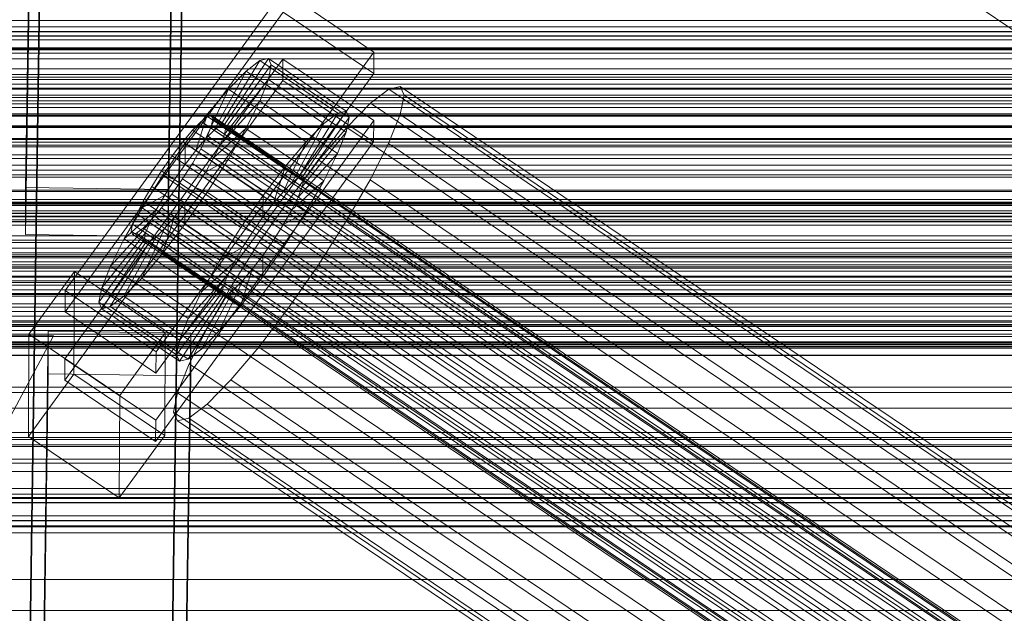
# Model space of a CAD drawing. Header units: millimetres. Extents: x -2233 to 61924, y -68080 to 6847.
# Tile 195 of 256: x -379 to -255, y -33507 to -33432. Entities that reach past the tile are written whole.
import ezdxf

# ---------------------------------------------------------------- set-up
doc = ezdxf.new("R2010")
doc.units = ezdxf.units.MM
for name, color, linetype, lineweight in [('COTAS_O', 1, 'Continuous', 0), ('frontal_C01', 7, 'Continuous', 0), ('frontal_C02', 7, 'Continuous', 0), ('frontal_C03', 7, 'Continuous', 0), ('frontal_mezcladora', 7, 'Continuous', 0), ('frontal_secador', 7, 'Continuous', 0)]:
    doc.layers.add(name, color=color, linetype=linetype, lineweight=lineweight)
doc.dimstyles.new('R19_100', dxfattribs={"dimtxt": 250, "dimasz": 150, "dimexe": 150, "dimexo": 80, "dimgap": 100, "dimtad": 1, "dimtih": 1, "dimtoh": 1, "dimdsep": 46, "dimcen": 0.09, "dimadec": 0, "dimazin": 0, "dimtfac": 1, "dimtdec": 4, "dimtofl": 0, "dimtmove": 0, "dimatfit": 3, "dimfxl": 1, "dimtolj": 1, "dimtzin": 0, "dimarcsym": 0})

# ---------------------------------------------------------------- blocks, each defined once
blk = doc.blocks.new('DIM_R27_52')
at = {"layer": 'COTAS_O'}
for p, q in [((-1725, -33700), (-1575, -33655)), ((1725, -33700), (1575, -33655)), ((-1725, -34400), (-1725, -33700)), ((-1725, -33700), (1725, -33700)), ((-1725, -33700), (-1575, -33745)), ((1725, -33700), (1575, -33745)), ((1725, -34400), (1725, -33700))]:
    blk.add_line(p, q, dxfattribs=at)
blk.add_text('3450 O', height=250, dxfattribs=at).set_placement((0, -33600))
blk = doc.blocks.new('DIM_R27_55')
at = {"layer": 'COTAS_O'}
for p, q in [((-650, -33700), (50, -33700)), ((50, -33700), (5, -33850)), ((50, -34900), (50, -33700)), ((50, -33700), (95, -33850)), ((50, -34900), (5, -34750)), ((50, -34900), (95, -34750)), ((-650, -34900), (50, -34900))]:
    blk.add_line(p, q, dxfattribs=at)
blk.add_text('1200 O', height=250, rotation=90, dxfattribs=at).set_placement((-50, -34300))

msp = doc.modelspace()

# ---------------------------------------------------------------- linework, layer by layer
at = {"layer": 'frontal_C01'}
for p, q in [((-378.512, -33546.325), (-375.644, -33351.214)), ((-357.646, -33351.459), (-360.514, -33546.57)), ((-378.512, -33551.717), (-375.644, -33356.607)), ((-360.514, -33551.963), (-357.646, -33356.852)), ((-359.341, -33362.542), (-175.032, -33486.876)), ((-373.501, -33466.668), (-345.969, -33428.813)), ((-345.969, -33428.813), (-334.501, -33436.55)), ((-345.981, -33431.509), (-373.513, -33469.364)), ((-334.513, -33439.246), (-345.981, -33431.509)), ((425, -33434.504), (-425, -33434.504)), ((-373.539, -33475.295), (-346.008, -33437.441)), ((-334.501, -33436.55), (-362.033, -33474.404)), ((-353.892, -33445.806), (-348.918, -33437.629)), ((-353.378, -33445.683), (-347.835, -33437.367)), ((-348.918, -33437.629), (-350.645, -33438.949)), ((-347.835, -33437.367), (-348.918, -33437.629)), ((-348.918, -33437.629), (-339.088, -33444.26)), ((-347.835, -33437.367), (-338.005, -33443.998)), ((-347.47, -33438.182), (-347.835, -33437.367)), ((-346.02, -33440.137), (-346.008, -33437.441)), ((-346.008, -33437.441), (-334.539, -33445.177)), ((-334.501, -33436.55), (-334.513, -33439.246)), ((-354.71, -33446.432), (-350.645, -33438.949)), ((-353.205, -33446.069), (-347.47, -33438.182)), ((-350.645, -33438.949), (-352.899, -33441.238)), ((-350.645, -33438.949), (-340.816, -33445.58)), ((-347.847, -33440.019), (-347.47, -33438.182)), ((-347.47, -33438.182), (-337.64, -33444.814)), ((-346.02, -33440.137), (-373.551, -33477.992)), ((-362.045, -33477.1), (-334.513, -33439.246)), ((-353.384, -33446.939), (-347.847, -33440.019)), ((-348.941, -33442.751), (-347.847, -33440.019)), ((-347.847, -33440.019), (-338.017, -33446.65)), ((-334.551, -33447.874), (-346.02, -33440.137)), ((-355.777, -33447.516), (-352.899, -33441.238)), ((-352.899, -33441.238), (-355.525, -33444.34)), ((-352.899, -33441.238), (-343.069, -33447.869)), ((-332.629, -33441.236), (-334.938, -33443.001)), ((-331.181, -33440.887), (-332.629, -33441.236)), ((-332.629, -33441.236), (-148.32, -33565.571)), ((-330.692, -33441.977), (-331.181, -33440.887)), ((-331.181, -33440.887), (-146.872, -33565.222)), ((-331.197, -33444.432), (-330.692, -33441.977)), ((-330.692, -33441.977), (-146.383, -33566.311)), ((-353.902, -33448.233), (-348.941, -33442.751)), ((-350.678, -33446.193), (-348.941, -33442.751)), ((-348.941, -33442.751), (-339.111, -33449.382)), ((-334.938, -33443.001), (-337.95, -33446.062)), ((-334.938, -33443.001), (-150.629, -33567.336)), ((-334.539, -33445.177), (-362.071, -33483.032)), ((-355.525, -33444.34), (-358.345, -33448.044)), ((-357.021, -33448.986), (-355.525, -33444.34)), ((-355.53, -33444.701), (-356.348, -33445.327)), ((-355.017, -33444.577), (-355.53, -33444.701)), ((-355.53, -33444.701), (-141.731, -33588.929)), ((-355.525, -33444.34), (-345.695, -33450.971)), ((-355.022, -33445.833), (-354.844, -33444.964)), ((-354.844, -33444.964), (-355.017, -33444.577)), ((-355.017, -33444.577), (-141.218, -33588.806)), ((-354.844, -33444.964), (-141.045, -33589.192)), ((-339.088, -33444.26), (-344.062, -33452.438)), ((-338.005, -33443.998), (-343.549, -33452.314)), ((-337.64, -33444.814), (-343.376, -33452.7)), ((-340.816, -33445.58), (-339.088, -33444.26)), ((-339.088, -33444.26), (-338.005, -33443.998)), ((-337.64, -33444.814), (-338.017, -33446.65)), ((-338.005, -33443.998), (-337.64, -33444.814)), ((-334.539, -33445.177), (-334.551, -33447.874)), ((-332.659, -33448.085), (-331.197, -33444.432)), ((-331.197, -33444.432), (-146.887, -33568.766)), ((-425, -33446.06), (425, -33446.06)), ((-357.415, -33446.411), (-358.659, -33447.88)), ((-356.348, -33445.327), (-357.415, -33446.411)), ((-357.415, -33446.411), (-143.617, -33590.639)), ((-356.348, -33445.327), (-142.549, -33589.555)), ((-355.777, -33447.516), (-354.71, -33446.432)), ((-355.541, -33447.128), (-355.022, -33445.833)), ((-355.022, -33445.833), (-141.224, -33590.062)), ((-354.725, -33449.863), (-350.678, -33446.193)), ((-354.71, -33446.432), (-353.892, -33445.806)), ((-344.88, -33453.063), (-354.71, -33446.432)), ((-353.892, -33445.806), (-353.378, -33445.683)), ((-344.062, -33452.438), (-353.892, -33445.806)), ((-353.205, -33446.069), (-353.384, -33446.939)), ((-343.549, -33452.314), (-353.378, -33445.683)), ((-353.378, -33445.683), (-353.205, -33446.069)), ((-343.376, -33452.7), (-353.205, -33446.069)), ((-352.938, -33450.111), (-350.678, -33446.193)), ((-350.678, -33446.193), (-340.848, -33452.825)), ((-340.816, -33445.58), (-344.88, -33453.063)), ((-343.069, -33447.869), (-340.816, -33445.58)), ((-337.95, -33446.062), (-341.461, -33450.209)), ((-337.95, -33446.062), (-153.641, -33570.396)), ((-357.021, -33448.986), (-355.777, -33447.516)), ((-356.363, -33448.758), (-355.541, -33447.128)), ((-345.947, -33454.147), (-355.777, -33447.516)), ((-355.541, -33447.128), (-141.742, -33591.356)), ((-353.384, -33446.939), (-353.902, -33448.233)), ((-343.554, -33453.57), (-353.384, -33446.939)), ((-338.017, -33446.65), (-343.554, -33453.57)), ((-338.017, -33446.65), (-339.111, -33449.382)), ((-362.083, -33485.728), (-334.551, -33447.874)), ((-358.345, -33448.044), (-361.166, -33452.096)), ((-358.659, -33447.88), (-359.995, -33449.635)), ((-358.659, -33447.88), (-144.861, -33592.109)), ((-358.345, -33448.044), (-358.357, -33450.74)), ((-348.515, -33454.675), (-358.345, -33448.044)), ((-357.434, -33450.614), (-356.363, -33448.758)), ((-356.363, -33448.758), (-142.565, -33592.987)), ((-353.902, -33448.233), (-354.725, -33449.863)), ((-344.073, -33454.864), (-353.902, -33448.233)), ((-343.069, -33447.869), (-345.947, -33454.147)), ((-345.695, -33450.971), (-343.069, -33447.869)), ((-334.981, -33452.686), (-332.659, -33448.085)), ((-332.659, -33448.085), (-148.35, -33572.419)), ((-359.995, -33449.635), (-361.332, -33451.554)), ((-146.196, -33593.863), (-359.995, -33449.635)), ((-358.357, -33450.74), (-357.021, -33448.986)), ((-347.191, -33455.617), (-357.021, -33448.986)), ((-354.725, -33449.863), (-355.796, -33451.719)), ((-355.796, -33451.719), (-352.938, -33450.111)), ((-355.569, -33454.236), (-352.938, -33450.111)), ((-344.895, -33456.495), (-354.725, -33449.863)), ((-352.938, -33450.111), (-343.108, -33456.742)), ((-339.111, -33449.382), (-344.073, -33454.864)), ((-339.111, -33449.382), (-340.848, -33452.825)), ((-359.693, -33452.66), (-358.357, -33450.74)), ((-358.68, -33452.568), (-357.434, -33450.614)), ((-358.357, -33450.74), (-348.527, -33457.371)), ((-357.434, -33450.614), (-143.635, -33594.842)), ((-348.515, -33454.675), (-345.695, -33450.971)), ((-345.695, -33450.971), (-347.191, -33455.617)), ((-341.461, -33450.209), (-345.231, -33455.16)), ((-341.461, -33450.209), (-157.152, -33574.543)), ((-361.166, -33452.096), (-363.797, -33456.222)), ((-361.332, -33451.554), (-362.578, -33453.509)), ((-361.332, -33451.554), (-147.533, -33595.783)), ((-359.693, -33452.66), (-361.166, -33452.096)), ((-361.166, -33452.096), (-351.336, -33458.728)), ((-360.939, -33454.614), (-359.693, -33452.66)), ((-360.017, -33454.488), (-358.68, -33452.568)), ((-349.863, -33459.291), (-359.693, -33452.66)), ((-358.68, -33452.568), (-144.881, -33596.796)), ((-355.796, -33451.719), (-357.042, -33453.673)), ((-345.966, -33458.35), (-355.796, -33451.719)), ((-344.062, -33452.438), (-344.88, -33453.063)), ((-343.549, -33452.314), (-344.062, -33452.438)), ((-343.376, -33452.7), (-343.549, -33452.314)), ((-338.003, -33457.923), (-334.981, -33452.686)), ((-334.981, -33452.686), (-150.672, -33577.021)), ((-362.578, -33453.509), (-363.648, -33455.364)), ((-362.578, -33453.509), (-148.779, -33597.737)), ((-357.042, -33453.673), (-358.378, -33455.593)), ((-357.042, -33453.673), (-355.569, -33454.236)), ((-347.212, -33460.304), (-357.042, -33453.673)), ((-344.88, -33453.063), (-345.947, -33454.147)), ((-340.848, -33452.825), (-344.895, -33456.495)), ((-344.073, -33454.864), (-343.554, -33453.57)), ((-343.554, -33453.57), (-343.376, -33452.7)), ((-340.848, -33452.825), (-343.108, -33456.742)), ((-360.939, -33454.614), (-363.797, -33456.222)), ((-362.01, -33456.469), (-360.939, -33454.614)), ((-361.352, -33456.242), (-360.017, -33454.488)), ((-351.109, -33461.245), (-360.939, -33454.614)), ((-360.017, -33454.488), (-146.218, -33598.716)), ((-358.39, -33458.289), (-355.569, -33454.236)), ((-355.569, -33454.236), (-345.739, -33460.868)), ((-351.336, -33458.728), (-348.515, -33454.675)), ((-345.231, -33455.16), (-349.002, -33460.578)), ((-348.527, -33457.371), (-348.515, -33454.675)), ((-345.947, -33454.147), (-347.191, -33455.617)), ((-160.922, -33579.494), (-345.231, -33455.16)), ((-344.895, -33456.495), (-344.073, -33454.864)), ((-363.797, -33456.222), (-366.057, -33460.139)), ((-363.648, -33455.364), (-364.471, -33456.995)), ((-363.797, -33456.222), (-353.967, -33462.853)), ((-363.648, -33455.364), (-149.85, -33599.593)), ((-362.596, -33457.712), (-361.352, -33456.242)), ((-361.352, -33456.242), (-147.554, -33600.47)), ((-358.378, -33455.593), (-359.714, -33457.347)), ((-358.378, -33455.593), (-358.39, -33458.289)), ((-348.548, -33462.224), (-358.378, -33455.593)), ((-347.191, -33455.617), (-348.527, -33457.371)), ((-362.01, -33456.469), (-366.057, -33460.139)), ((-364.471, -33456.995), (-364.989, -33458.289)), ((-364.471, -33456.995), (-150.672, -33601.223)), ((-362.833, -33458.1), (-362.01, -33456.469)), ((-352.18, -33463.101), (-362.01, -33456.469)), ((-359.714, -33457.347), (-361.21, -33461.993)), ((-359.714, -33457.347), (-360.958, -33458.817)), ((-349.884, -33463.978), (-359.714, -33457.347)), ((-348.527, -33457.371), (-349.863, -33459.291)), ((-345.966, -33458.35), (-344.895, -33456.495)), ((-343.108, -33456.742), (-345.966, -33458.35)), ((-343.108, -33456.742), (-345.739, -33460.868)), ((-362.833, -33458.1), (-367.794, -33463.582)), ((-364.989, -33458.289), (-365.168, -33459.159)), ((-364.989, -33458.289), (-151.191, -33602.517)), ((-364.482, -33459.421), (-363.664, -33458.796)), ((-360.958, -33458.817), (-363.836, -33465.095)), ((-363.664, -33458.796), (-362.596, -33457.712)), ((-363.664, -33458.796), (-149.865, -33603.024)), ((-363.351, -33459.394), (-362.833, -33458.1)), ((-353.003, -33464.731), (-362.833, -33458.1)), ((-362.596, -33457.712), (-148.798, -33601.94)), ((-360.958, -33458.817), (-362.025, -33459.901)), ((-361.21, -33461.993), (-358.39, -33458.289)), ((-351.128, -33465.448), (-360.958, -33458.817)), ((-358.39, -33458.289), (-348.56, -33464.92)), ((-353.967, -33462.853), (-351.336, -33458.728)), ((-351.336, -33458.728), (-349.863, -33459.291)), ((-347.212, -33460.304), (-345.966, -33458.35)), ((-341.52, -33463.438), (-338.003, -33457.923)), ((-338.003, -33457.923), (-153.694, -33582.258)), ((-363.351, -33459.394), (-368.888, -33466.314)), ((-366.057, -33460.139), (-367.794, -33463.582)), ((-362.025, -33459.901), (-366.09, -33467.384)), ((-366.057, -33460.139), (-356.228, -33466.771)), ((-365.168, -33459.159), (-364.995, -33459.545)), ((-365.168, -33459.159), (-151.369, -33603.387)), ((-364.995, -33459.545), (-364.482, -33459.421)), ((-364.995, -33459.545), (-151.196, -33603.773)), ((-364.482, -33459.421), (-150.683, -33603.65)), ((-363.53, -33460.264), (-363.351, -33459.394)), ((-353.521, -33466.025), (-363.351, -33459.394)), ((-362.025, -33459.901), (-362.843, -33460.526)), ((-352.196, -33466.532), (-362.025, -33459.901)), ((-349.863, -33459.291), (-351.109, -33461.245)), ((-363.53, -33460.264), (-369.265, -33468.15)), ((-363.357, -33460.65), (-368.9, -33468.966)), ((-362.843, -33460.526), (-367.817, -33468.704)), ((-363.357, -33460.65), (-363.53, -33460.264)), ((-353.7, -33466.895), (-363.53, -33460.264)), ((-362.843, -33460.526), (-363.357, -33460.65)), ((-353.527, -33467.281), (-363.357, -33460.65)), ((-353.014, -33467.158), (-362.843, -33460.526)), ((-353.967, -33462.853), (-351.109, -33461.245)), ((-349.002, -33460.578), (-352.519, -33466.093)), ((-351.109, -33461.245), (-352.18, -33463.101)), ((-349.002, -33460.578), (-164.693, -33584.912)), ((-345.739, -33460.868), (-348.56, -33464.92)), ((-348.548, -33462.224), (-347.212, -33460.304)), ((-345.739, -33460.868), (-347.212, -33460.304)), ((-363.836, -33465.095), (-361.21, -33461.993)), ((-361.21, -33461.993), (-351.38, -33468.624)), ((-349.884, -33463.978), (-348.548, -33462.224)), ((-348.56, -33464.92), (-348.548, -33462.224)), ((-367.794, -33463.582), (-368.888, -33466.314)), ((-367.794, -33463.582), (-357.964, -33470.213)), ((-356.228, -33466.771), (-353.967, -33462.853)), ((-356.228, -33466.771), (-352.18, -33463.101)), ((-352.18, -33463.101), (-353.003, -33464.731)), ((-345.291, -33468.856), (-341.52, -33463.438)), ((-341.52, -33463.438), (-157.211, -33587.773)), ((-378.086, -33472.168), (-372.35, -33464.282)), ((-372.408, -33477.223), (-372.35, -33464.282)), ((-372.35, -33464.282), (-360.882, -33472.018)), ((-366.09, -33467.384), (-363.836, -33465.095)), ((-363.836, -33465.095), (-354.006, -33471.726)), ((-357.964, -33470.213), (-353.003, -33464.731)), ((-353.003, -33464.731), (-353.521, -33466.025)), ((-351.38, -33468.624), (-349.884, -33463.978)), ((-348.56, -33464.92), (-351.38, -33468.624)), ((-351.128, -33465.448), (-349.884, -33463.978)), ((-368.888, -33466.314), (-369.265, -33468.15)), ((-368.888, -33466.314), (-359.058, -33472.945)), ((-359.058, -33472.945), (-353.521, -33466.025)), ((-352.519, -33466.093), (-355.541, -33471.33)), ((-354.006, -33471.726), (-351.128, -33465.448)), ((-353.521, -33466.025), (-353.7, -33466.895)), ((-352.519, -33466.093), (-168.21, -33590.428)), ((-352.196, -33466.532), (-351.128, -33465.448)), ((-373.501, -33466.668), (-373.513, -33469.364)), ((-362.033, -33474.404), (-373.501, -33466.668)), ((-367.817, -33468.704), (-366.09, -33467.384)), ((-366.09, -33467.384), (-356.26, -33474.015)), ((-359.436, -33474.782), (-353.7, -33466.895)), ((-359.07, -33475.597), (-353.527, -33467.281)), ((-357.987, -33475.335), (-353.014, -33467.158)), ((-357.964, -33470.213), (-356.228, -33466.771)), ((-356.26, -33474.015), (-352.196, -33466.532)), ((-353.7, -33466.895), (-353.527, -33467.281)), ((-353.527, -33467.281), (-353.014, -33467.158)), ((-353.014, -33467.158), (-352.196, -33466.532)), ((-369.265, -33468.15), (-368.9, -33468.966)), ((-369.265, -33468.15), (-359.436, -33474.782)), ((-368.9, -33468.966), (-367.817, -33468.704)), ((-367.817, -33468.704), (-357.987, -33475.335)), ((-351.38, -33468.624), (-354.006, -33471.726)), ((-349.061, -33473.807), (-345.291, -33468.856)), ((-345.291, -33468.856), (-160.982, -33593.191)), ((-373.513, -33469.364), (-362.045, -33477.1)), ((-368.9, -33468.966), (-359.07, -33475.597)), ((-359.058, -33472.945), (-357.964, -33470.213)), ((-355.541, -33471.33), (-357.863, -33475.931)), ((-355.541, -33471.33), (-171.232, -33595.665)), ((-378.512, -33666.912), (-375.644, -33471.802)), ((-378.086, -33472.168), (-378.143, -33485.109)), ((-366.618, -33479.904), (-378.086, -33472.168)), ((-375.644, -33477.194), (-375.644, -33471.802)), ((-375.644, -33471.802), (-357.646, -33472.047)), ((-360.882, -33472.018), (-366.618, -33479.904)), ((-360.882, -33472.018), (-360.939, -33484.96)), ((-357.646, -33472.047), (-360.514, -33667.158)), ((-357.646, -33472.047), (-357.646, -33477.44)), ((-354.006, -33471.726), (-356.26, -33474.015)), ((-359.436, -33474.782), (-359.058, -33472.945)), ((-352.572, -33477.954), (-349.061, -33473.807)), ((-349.061, -33473.807), (-164.752, -33598.142)), ((-362.045, -33477.1), (-362.033, -33474.404)), ((-359.07, -33475.597), (-359.436, -33474.782)), ((-356.26, -33474.015), (-357.987, -33475.335)), ((-373.539, -33475.295), (-373.551, -33477.992)), ((-362.071, -33483.032), (-373.539, -33475.295)), ((-357.863, -33475.931), (-359.326, -33479.584)), ((-357.987, -33475.335), (-359.07, -33475.597)), ((-357.863, -33475.931), (-173.554, -33600.266)), ((-378.512, -33672.305), (-375.644, -33477.194)), ((-372.408, -33477.223), (-378.143, -33485.109)), ((-357.646, -33477.44), (-375.644, -33477.194)), ((-360.939, -33484.96), (-372.408, -33477.223)), ((-360.514, -33672.55), (-357.646, -33477.44)), ((-373.551, -33477.992), (-362.083, -33485.728)), ((-355.584, -33481.015), (-352.572, -33477.954)), ((-352.572, -33477.954), (-168.263, -33602.289)), ((-366.675, -33492.846), (-366.618, -33479.904)), ((-359.326, -33479.584), (-359.83, -33482.039)), ((-359.326, -33479.584), (-175.016, -33603.919)), ((-357.893, -33482.78), (-355.584, -33481.015)), ((-355.584, -33481.015), (-171.275, -33605.349)), ((-359.83, -33482.039), (-359.341, -33483.129)), ((-359.83, -33482.039), (-175.521, -33606.374)), ((-362.083, -33485.728), (-362.071, -33483.032)), ((-359.341, -33483.129), (-357.893, -33482.78)), ((-359.341, -33483.129), (-175.032, -33607.464)), ((-357.893, -33482.78), (-173.584, -33607.114)), ((-366.675, -33492.846), (-360.939, -33484.96)), ((-378.143, -33485.109), (-366.675, -33492.846))]:
    msp.add_line(p, q, dxfattribs=at)
at = {"layer": 'frontal_C02'}
for p, q in [((-378.512, -33453.649), (-375.644, -33260.244)), ((-357.646, -33260.487), (-360.514, -33453.892)), ((-378.512, -33459.61), (-375.644, -33266.205)), ((-360.514, -33459.853), (-357.646, -33266.448)), ((-425, -33448.296), (425, -33448.296)), ((-360.514, -33453.892), (-378.512, -33453.649)), ((-378.512, -33453.649), (-378.512, -33459.61)), ((-360.514, -33459.853), (-360.514, -33453.892)), ((425, -33459.75), (-425, -33459.75)), ((-378.512, -33459.61), (-360.514, -33459.853)), ((430, -33462.372), (-430, -33462.372)), ((425, -33463.437), (-425, -33463.437)), ((430, -33467.372), (-430, -33467.372)), ((-430, -33575.372), (-375, -33472.372)), ((-375, -33472.372), (-430, -33472.372)), ((-425, -33474.891), (425, -33474.891))]:
    msp.add_line(p, q, dxfattribs=at)
at = {"layer": 'frontal_C03'}
for p, q in [((-1250, -33432.562), (1250, -33432.562)), ((-1250, -33433.359), (1250, -33433.359)), ((-1250, -33433.944), (1250, -33433.944)), ((-1250, -33436.282), (1250, -33436.282)), ((-1250, -33437.411), (1250, -33437.411)), ((1250, -33439.703), (-1250, -33439.703)), ((1250, -33440.584), (-1250, -33440.584)), ((-1250, -33441.13), (1250, -33441.13)), ((1250, -33441.237), (-1250, -33441.237)), ((-1250, -33442.727), (1250, -33442.727)), ((1250, -33443.545), (-1250, -33443.545)), ((-1250, -33444.602), (1250, -33444.602)), ((1250, -33447.454), (-1250, -33447.454)), ((-1250, -33447.574), (1250, -33447.574)), ((1250, -33448.512), (-1250, -33448.512)), ((-1250, -33449.53), (1250, -33449.53)), ((1250, -33450.819), (-1250, -33450.819)), ((1250, -33451.473), (-1250, -33451.473)), ((1250, -33452.354), (-1250, -33452.354)), ((-1250, -33455.174), (1250, -33455.174)), ((-1268, -33455.548), (1268, -33455.548)), ((-1268, -33455.772), (1268, -33455.772)), ((-1268, -33455.936), (1268, -33455.936)), ((-1268, -33456.594), (1268, -33456.594)), ((-1268, -33456.911), (1268, -33456.911)), ((1250, -33457.356), (-1250, -33457.356)), ((-1268, -33457.957), (1268, -33457.957)), ((-1268, -33458.407), (1268, -33458.407)), ((-1268, -33459.77), (1268, -33459.77)), ((-1268, -33460.32), (1268, -33460.32)), ((-1268, -33461.907), (1268, -33461.907)), ((1268, -33462.521), (-1268, -33462.521)), ((1250, -33462.16), (-1250, -33462.16)), ((1250, -33463.042), (-1250, -33463.042)), ((-1250, -33463.413), (1250, -33463.413)), ((1250, -33463.695), (-1250, -33463.695)), ((-1268, -33464.224), (1268, -33464.224)), ((-1268, -33464.86), (1268, -33464.86)), ((-1250, -33465.671), (1250, -33465.671)), ((1250, -33466.003), (-1250, -33466.003)), ((-1268, -33466.563), (1268, -33466.563)), ((-1268, -33467.177), (1268, -33467.177)), ((-1250, -33467.06), (1250, -33467.06)), ((-1268, -33468.764), (1268, -33468.764)), ((-1268, -33469.314), (1268, -33469.314)), ((1250, -33469.912), (-1250, -33469.912)), ((-1268, -33470.677), (1268, -33470.677)), ((-1268, -33471.127), (1268, -33471.127)), ((1250, -33470.969), (-1250, -33470.969)), ((-1268, -33472.173), (1268, -33472.173)), ((-1268, -33472.49), (1268, -33472.49)), ((-1250, -33471.728), (1250, -33471.728)), ((-1268, -33473.148), (1268, -33473.148)), ((-1268, -33473.312), (1268, -33473.312)), ((-1268, -33473.536), (1268, -33473.536)), ((1250, -33473.277), (-1250, -33473.277)), ((-1250, -33473.91), (1250, -33473.91)), ((1250, -33473.93), (-1250, -33473.93)), ((1250, -33474.812), (-1250, -33474.812)), ((-1250, -33479.554), (1250, -33479.554)), ((-1250, -33481.51), (1250, -33481.51)), ((1250, -33484.618), (-1250, -33484.618)), ((1250, -33485.499), (-1250, -33485.499)), ((1250, -33486.153), (-1250, -33486.153)), ((-1250, -33486.357), (1250, -33486.357)), ((-1250, -33487.954), (1250, -33487.954)), ((1250, -33488.46), (-1250, -33488.46)), ((-1250, -33489.517), (1250, -33489.517)), ((-1250, -33491.673), (1250, -33491.673)), ((1250, -33492.37), (-1250, -33492.37)), ((-1250, -33492.802), (1250, -33492.802)), ((1250, -33493.427), (-1250, -33493.427)), ((-1250, -33495.14), (1250, -33495.14)), ((-1250, -33495.725), (1250, -33495.725)), ((1250, -33495.734), (-1250, -33495.734)), ((1250, -33496.388), (-1250, -33496.388)), ((-1250, -33496.522), (1250, -33496.522)), ((1250, -33497.269), (-1250, -33497.269)), ((1250, -33507.076), (-1250, -33507.076))]:
    msp.add_line(p, q, dxfattribs=at)
at = {"layer": 'frontal_mezcladora'}
for p, q in [((-950, -33435.009), (-160, -33435.009)), ((-950, -33439.4), (-160, -33439.4)), ((-950, -33444.513), (-160, -33444.513)), ((-160, -33450), (-950, -33450)), ((-950, -33455.487), (-160, -33455.487)), ((-950, -33460.6), (-160, -33460.6)), ((-950, -33464.991), (-160, -33464.991)), ((-950, -33468.36), (-160, -33468.36)), ((-950, -33470.478), (-160, -33470.478)), ((-950, -33471.2), (-160, -33471.2))]:
    msp.add_line(p, q, dxfattribs=at)
at = {"layer": 'frontal_secador'}
for p, q in [((1250, -33434), (-1250, -33434)), ((1250, -33434.545), (-1250, -33434.545)), ((1250, -33436), (-1250, -33436)), ((1250, -33436.144), (-1250, -33436.144)), ((1250, -33436.709), (-1250, -33436.709)), ((1250, -33438.686), (-1250, -33438.686)), ((1250, -33440), (-1250, -33440)), ((1320, -33442), (-1320, -33442)), ((1320, -33442.273), (-1320, -33442.273)), ((1250, -33442), (-1250, -33442)), ((1320, -33443.072), (-1320, -33443.072)), ((1320, -33444.343), (-1320, -33444.343)), ((1250, -33444.651), (-1250, -33444.651)), ((1320, -33446), (-1320, -33446)), ((1250, -33445.859), (-1250, -33445.859)), ((-1250, -33446), (1250, -33446)), ((1320, -33447.929), (-1320, -33447.929)), ((-1320, -33450), (1320, -33450)), ((-1250, -33450), (1250, -33450)), ((1320, -33452.071), (-1320, -33452.071)), ((1320, -33454), (-1320, -33454)), ((1250, -33454.141), (-1250, -33454.141)), ((1320, -33455.657), (-1320, -33455.657)), ((1320, -33456.928), (-1320, -33456.928)), ((1250, -33457.285), (-1250, -33457.285)), ((1320, -33457.727), (-1320, -33457.727)), ((1320, -33458), (-1320, -33458)), ((1250, -33458), (-1250, -33458)), ((1250, -33461.314), (-1250, -33461.314)), ((1250, -33463.856), (-1250, -33463.856)), ((1250, -33465.455), (-1250, -33465.455)), ((1250, -33466), (-1250, -33466)), ((1360, -33473.5), (-1360, -33473.5)), ((1250, -33473.75), (-1250, -33473.75)), ((1360, -33474.863), (-1360, -33474.863)), ((1360, -33478.859), (-1360, -33478.859)), ((1360, -33485.216), (-1360, -33485.216)), ((1360, -33493.5), (-1360, -33493.5)), ((1250, -33492.924), (-1250, -33492.924)), ((1360, -33503.147), (-1360, -33503.147))]:
    msp.add_line(p, q, dxfattribs=at)

# ---------------------------------------------------------------- dimensions: what is measured, and where the dimension line sits
at = {"layer": 'COTAS_O'}
for p1, p2, distance, picture, middle in [((-650, -34900), (-650, -33700), -700, 'DIM_R27_55', (50, -34300)), ((-1725, -34400), (1725, -34400), 700, 'DIM_R27_52', (0, -33700))]:
    dim = msp.add_aligned_dim(p1=p1, p2=p2, distance=distance, text='<> O', dimstyle='R19_100', dxfattribs=at)
    dim.commit()
    dim.dimension.update_dxf_attribs({"geometry": picture, "text_midpoint": middle})

doc.saveas('drawing.dxf')
